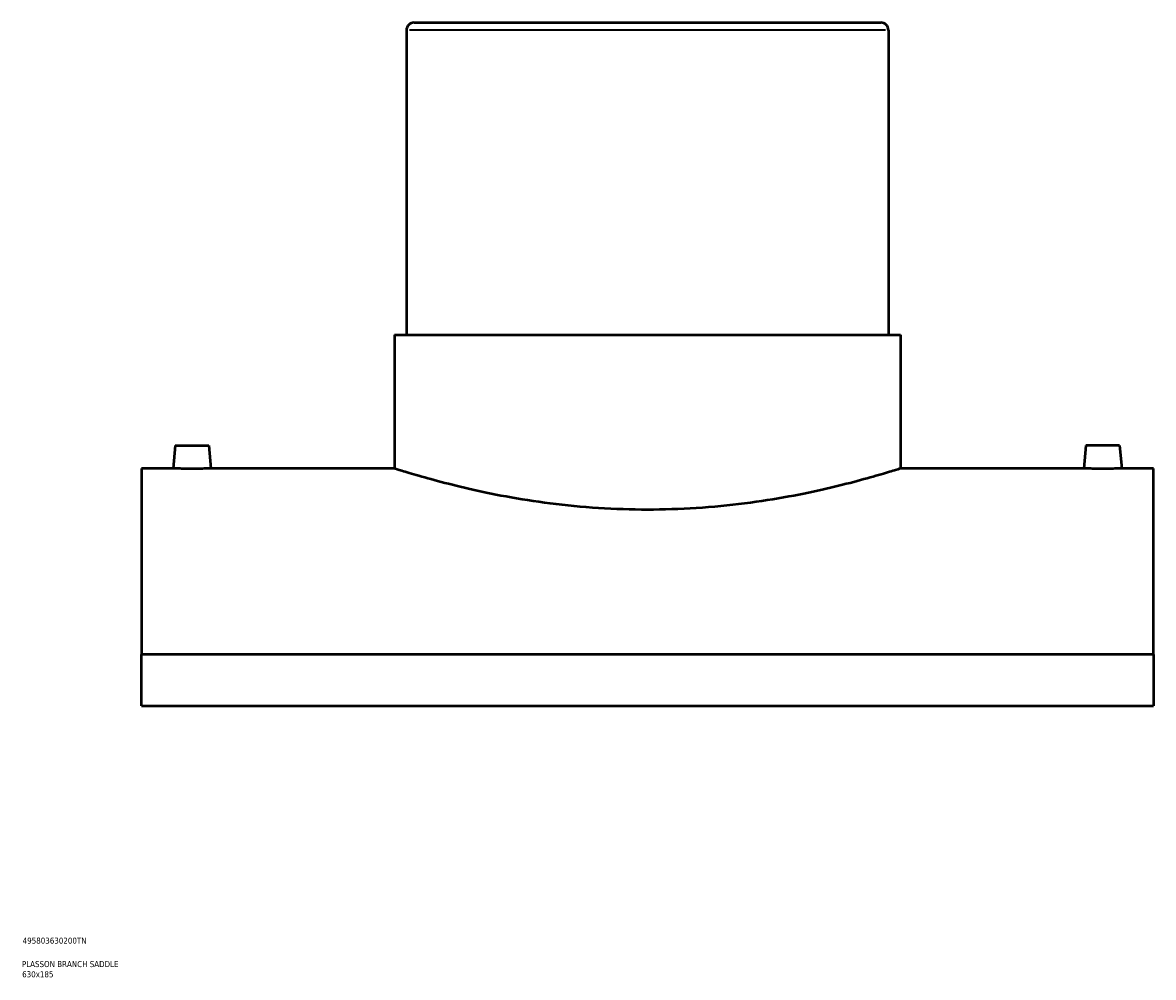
# Model space of a CAD drawing. Header units: millimetres. Extents: x -284 to 1492, y -348 to 1065.
# Tile 4 of 5: x 855 to 1324, y 79 to 475. Entities that reach past the tile are written whole.
import ezdxf

# ---------------------------------------------------------------- set-up
doc = ezdxf.new("R2010")
doc.units = ezdxf.units.MM
for name, color, linetype, lineweight in [('Title (ISO)', 7, 'Continuous', 50), ('Visible (ANSI)', 7, 'Continuous', 50), ('Visible Narrow (ANSI)', 7, 'Continuous', 35)]:
    doc.layers.add(name, color=color, linetype=linetype, lineweight=lineweight)
doc.styles.add('Note Text (ISO)', font='tahoma.ttf')

# ---------------------------------------------------------------- blocks, each defined once
blk = doc.blocks.new('Title Blocks ISO')
at = {"layer": 'Title (ISO)', "color": 232, "true_color": 0xca0064, "style": 'Note Text (ISO)'}
for tag, p in [('PART_NUMBER_001', (34.16, 73.13)), ('DESCRIPTION_001', (33.84, 63.4)), ('DESCRIPTION_002', (33.95, 59.17))]:
    blk.add_attdef(tag, p, '', height=2.5, dxfattribs=at)

msp = doc.modelspace()

# ---------------------------------------------------------------- linework, layer by layer
at = {"layer": 'Visible (ANSI)'}
for p, q in [((1017.61, 475.25), (1211.31, 475.25)), ((1014.46, 472.1), (1014.46, 345.75)), ((1214.46, 472.1), (1214.46, 345.75)), ((1009.46, 345.75), (1219.46, 345.75)), ((1009.46, 345.75), (1009.46, 290.25)), ((1219.46, 345.75), (1219.46, 290.25)), ((918.46, 299.85), (917.62, 290.25)), ((918.46, 299.85), (932.46, 299.85)), ((932.46, 299.85), (933.3, 290.25)), ((1296.46, 299.85), (1295.62, 290.25)), ((1310.46, 299.85), (1296.46, 299.85)), ((1310.46, 299.85), (1311.3, 290.25)), ((904.46, 290.25), (904.46, 213.04)), ((917.62, 290.25), (904.46, 290.25)), ((1009.46, 290.25), (933.3, 290.25)), ((1295.62, 290.25), (1219.46, 290.25)), ((1324.46, 290.25), (1311.3, 290.25)), ((1324.46, 213.04), (1324.46, 290.25)), ((1324.46, 213.04), (904.46, 213.04)), ((904.46, 191.78), (904.46, 213.04)), ((1324.46, 213.04), (1324.46, 191.78)), ((904.46, 191.78), (1324.46, 191.78))]:
    msp.add_line(p, q, dxfattribs=at)
for centre, start, end in [((1017.61, 472.1), 90, 180), ((1211.31, 472.1), 0, 90)]:
    msp.add_arc(centre, 3.15, start, end, dxfattribs=at)
for points, knots in [([(925.46, 290.16), (924.48, 290.16), (923.43, 290.17), (921.5, 290.18), (920.61, 290.2), (919.22, 290.22), (918.62, 290.23), (917.82, 290.25), (917.62, 290.25), (917.62, 290.25)], [0, 0, 0, 0, 0.295518, 0.295518, 0.591037, 0.591037, 0.886485, 0.886485, 1.181934, 1.181934, 1.181934, 1.181934]), ([(933.3, 290.25), (933.3, 290.25), (933.11, 290.25), (932.31, 290.23), (931.7, 290.22), (930.31, 290.2), (929.43, 290.18), (927.5, 290.17), (926.45, 290.16), (925.46, 290.16)], [3.545802, 3.545802, 3.545802, 3.545802, 3.84125, 3.84125, 4.136699, 4.136699, 4.432217, 4.432217, 4.727736, 4.727736, 4.727736, 4.727736]), ([(1114.46, 273.16), (1107.82, 273.16), (1100.97, 273.38), (1087.36, 274.25), (1080.61, 274.91), (1067.69, 276.56), (1061.51, 277.54), (1050.09, 279.64), (1044.85, 280.75), (1035.58, 282.89), (1031.23, 283.99), (1023.53, 286.04), (1020.2, 287), (1014.82, 288.58), (1012.78, 289.21), (1010.1, 290.05), (1009.46, 290.25), (1009.46, 290.25)], [0, 0, 0, 0, 1.992938, 1.992938, 3.985876, 3.985876, 5.978814, 5.978814, 7.971753, 7.971753, 9.963941, 9.963941, 11.956129, 11.956129, 13.948317, 13.948317, 15.940504, 15.940504, 15.940504, 15.940504]), ([(1219.46, 290.25), (1219.46, 290.25), (1218.82, 290.05), (1216.14, 289.21), (1214.1, 288.58), (1208.73, 287), (1205.39, 286.04), (1197.7, 283.99), (1193.34, 282.89), (1184.07, 280.75), (1178.83, 279.64), (1167.41, 277.54), (1161.23, 276.56), (1148.31, 274.91), (1141.56, 274.25), (1127.96, 273.38), (1121.11, 273.16), (1114.46, 273.16)], [47.821513, 47.821513, 47.821513, 47.821513, 49.813701, 49.813701, 51.805889, 51.805889, 53.798077, 53.798077, 55.790265, 55.790265, 57.783204, 57.783204, 59.776142, 59.776142, 61.76908, 61.76908, 63.762018, 63.762018, 63.762018, 63.762018]), ([(1303.46, 290.16), (1302.48, 290.16), (1301.43, 290.17), (1299.5, 290.18), (1298.61, 290.2), (1297.22, 290.22), (1296.62, 290.23), (1295.82, 290.25), (1295.62, 290.25), (1295.62, 290.25)], [2.363868, 2.363868, 2.363868, 2.363868, 2.659386, 2.659386, 2.954905, 2.954905, 3.250353, 3.250353, 3.545802, 3.545802, 3.545802, 3.545802]), ([(1311.3, 290.25), (1311.3, 290.25), (1311.11, 290.25), (1310.31, 290.23), (1309.7, 290.22), (1308.31, 290.2), (1307.43, 290.18), (1305.5, 290.17), (1304.45, 290.16), (1303.46, 290.16)], [5.90967, 5.90967, 5.90967, 5.90967, 6.205118, 6.205118, 6.500567, 6.500567, 6.796085, 6.796085, 7.091604, 7.091604, 7.091604, 7.091604])]:
    msp.add_open_spline(points, degree=3, knots=knots, dxfattribs=at)
at = {"layer": 'Visible Narrow (ANSI)'}
msp.add_line((1213.23, 472.1), (1015.69, 472.1), dxfattribs=at)

# ---------------------------------------------------------------- block references
msp.add_blockref('Title Blocks ISO', (821, 20)).add_auto_attribs({'PART_NUMBER_001': '495803630200TN', 'DESCRIPTION_001': 'PLASSON BRANCH SADDLE', 'DESCRIPTION_002': '630x185'})

doc.saveas('drawing.dxf')
